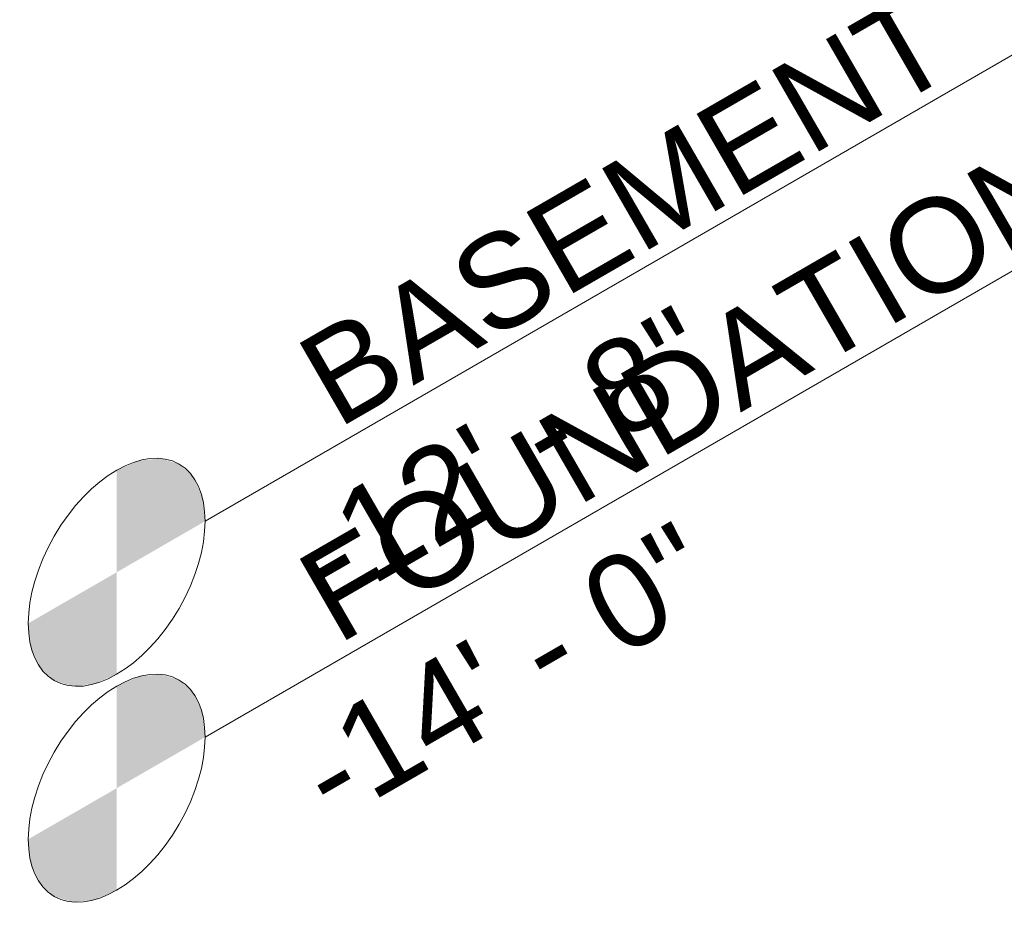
# Model space of a CAD drawing. Header units: inches. Extents: x -4136 to 1945, y -6639 to 12387.
# Tile 1 of 256: x -1661 to -1602, y -6435 to -6381. Entities that reach past the tile are written whole.
import ezdxf

# ---------------------------------------------------------------- set-up
doc = ezdxf.new("R2010")
doc.units = ezdxf.units.IN
doc.header["$MEASUREMENT"] = 0
doc.layers.add('A-FLOR-LEVL', color=7, linetype='Continuous', lineweight=18)
doc.styles.add('Arial', font='arial.ttf', dxfattribs={"height": 5.669291})

# ---------------------------------------------------------------- blocks, each defined once
blk = doc.blocks.new('Nivel - Extremo inicial de nivel - Círculo-11789-CONSTRUCTION JOINT')
at = {"layer": 'A-FLOR-LEVL', "lineweight": 9}
for points in [[(-6003.539, -6414.225), (-6002.156, -6407.464), (-6000.867, -6407.336)], [(-6003.539, -6414.225), (-6000.867, -6407.336), (-5999.76, -6407.678)], [(-6003.539, -6414.225), (-6003.539, -6408.053), (-6002.156, -6407.464)], [(-6003.539, -6414.225), (-5999.76, -6407.678), (-5998.91, -6408.466)], [(-6003.539, -6414.225), (-5998.91, -6408.466), (-5998.376, -6409.646)], [(-6003.539, -6414.225), (-5998.376, -6409.646), (-5998.194, -6411.139)], [(-6008.702, -6418.803), (-6008.884, -6417.31), (-6003.539, -6414.225)], [(-6008.168, -6419.983), (-6008.702, -6418.803), (-6003.539, -6414.225)], [(-6007.319, -6420.771), (-6008.168, -6419.983), (-6003.539, -6414.225)], [(-6006.212, -6421.113), (-6007.319, -6420.771), (-6003.539, -6414.225)], [(-6006.212, -6421.113), (-6003.539, -6414.225), (-6004.923, -6420.985)], [(-6004.923, -6420.985), (-6003.539, -6414.225), (-6003.539, -6420.396)]]:
    blk.add_hatch(color=256, dxfattribs=at).paths.add_polyline_path(points, flags=0)
at = {"layer": 'A-FLOR-LEVL'}
blk.add_ellipse((-6003.539, -6414.225), major_axis=(3.78, 6.546), ratio=0.57735, dxfattribs=at)

msp = doc.modelspace()

# ---------------------------------------------------------------- linework, layer by layer
at = {"layer": 'A-FLOR-LEVL'}
for p, q in [((-1600.57511, -6382.46383), (-1650.24119, -6411.13855)), ((-1600.57511, -6395.52777), (-1650.24119, -6424.2025))]:
    msp.add_line(p, q, dxfattribs=at)

# ---------------------------------------------------------------- block references
for p in [(4347.95301, 0), (4347.95301, -13.06395)]:
    msp.add_blockref('Nivel - Extremo inicial de nivel - Círculo-11789-CONSTRUCTION JOINT', p, dxfattribs=at)

# ---------------------------------------------------------------- texts
at = {"layer": 'A-FLOR-LEVL', "char_height": 5.669291, "attachment_point": 1, "rotation": 30, "style": 'Arial'}
for s, insert, width in [('BASEMENT', (-1645.06656, -6400.67697), 53.631), ('FOUNDATION', (-1645.06656, -6413.74091), 64.236), ('-12\' - 8"', (-1645.31742, -6411.49666), 33.4815), ('-14\' - 0"', (-1645.31742, -6424.56061), 33.4815)]:
    msp.add_mtext(s, dxfattribs=dict(at, insert=insert, width=width))

doc.saveas('drawing.dxf')
